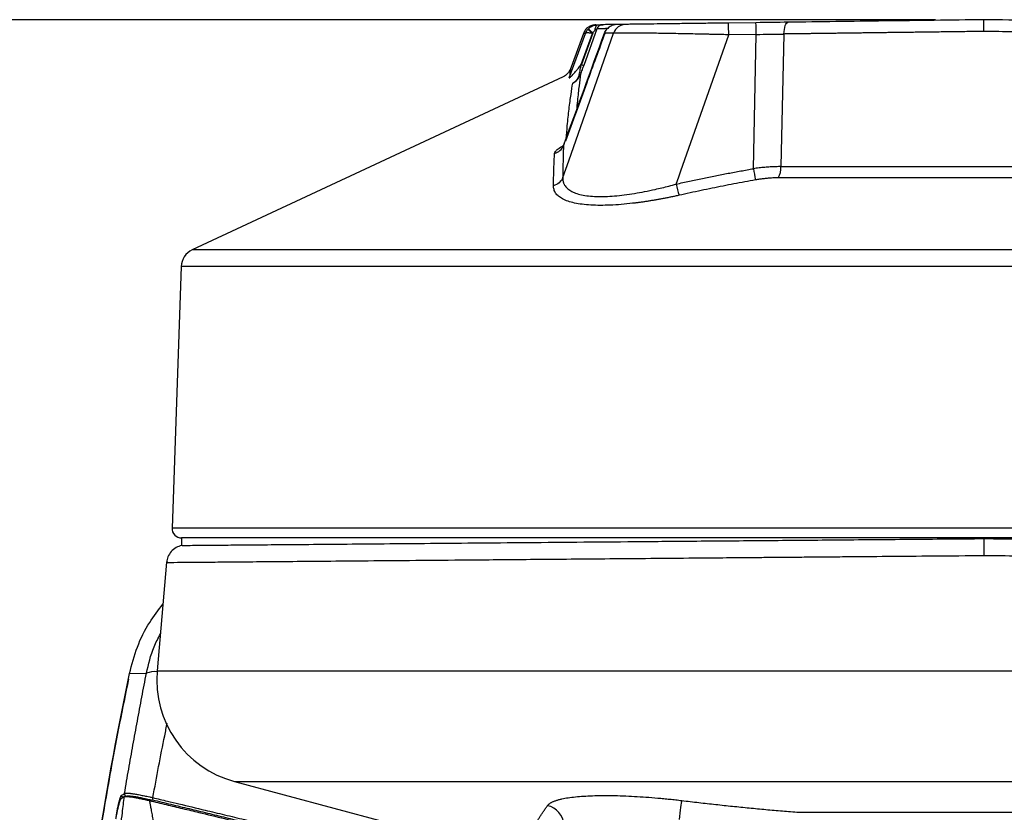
# Model space of a CAD drawing. Header units: millimetres. Extents: x 25 to 1092, y 25 to 838.
# Tile 8 of 50: x 132 to 235, y 369 to 452. Entities that reach past the tile are written whole.
import ezdxf

# ---------------------------------------------------------------- set-up
doc = ezdxf.new("R2010")
doc.units = ezdxf.units.MM
doc.header["$LTSCALE"] = 4
doc.layers.add('DIMENSIONS', color=140, linetype='Continuous', lineweight=25)
doc.styles.add('SLDTEXTSTYLE0', font='TXT', dxfattribs={"width": 0.7})
doc.dimstyles.new('SLDDIMSTYLE0', dxfattribs={"dimtxt": 8.632031, "dimasz": 13.208, "dimexe": 0, "dimexo": 0.0625, "dimgap": 2.158008, "dimtad": 0, "dimtih": 1, "dimtoh": 1, "dimrnd": 1e-09, "dimzin": 12, "dimdsep": 46, "dimtxsty": 'SLDTEXTSTYLE0', "dimsah": 1, "dimcen": 0.09, "dimadec": 0, "dimazin": 3, "dimtfac": 1, "dimtofl": 0, "dimtmove": 0, "dimatfit": 3, "dimfxl": 0, "dimfrac": 2, "dimtolj": 1, "dimtzin": 12, "dimarcsym": 0})

# ---------------------------------------------------------------- blocks, each defined once
blk = doc.blocks.new('_D')
at = {"layer": 'DIMENSIONS'}
for p, q in [((228.25, 452.15), (89, 452.15)), ((101.7, 452.15), (101.7, 348.58)), ((88.87, 332.93), (85.97, 332.93)), ((85.97, 332.93), (85.97, 319.21)), ((114.52, 332.93), (117.42, 332.93)), ((117.42, 332.93), (117.42, 319.21)), ((85.97, 319.21), (88.87, 319.21)), ((117.42, 319.21), (114.52, 319.21)), ((101.7, 204.29), (101.7, 317.28)), ((228.39, 204.29), (89, 204.29))]:
    blk.add_line(p, q, dxfattribs=at)
for points in [[(101.7, 452.15), (99.66, 438.95), (103.73, 438.95)], [(101.7, 204.29), (103.73, 217.5), (99.66, 217.5)]]:
    blk.add_solid(points, dxfattribs=at)
at = {"layer": 'DIMENSIONS', "char_height": 8.467, "attachment_point": 1, "style": 'SLDTEXTSTYLE0'}
for s, insert in [('247.9', (85.28, 345.77)), ('9.76', (88.87, 330.12))]:
    blk.add_mtext(s, dxfattribs=dict(at, insert=insert))

msp = doc.modelspace()

# ---------------------------------------------------------------- linework, layer by layer
for p, q in [((209.462, 451.841), (206.59, 451.804)), ((189.858, 437.369), (194.552, 450.742)), ((189.922, 446.081), (191.605, 450.703)), ((191.393, 450.707), (190.013, 446.915)), ((191.17, 447.465), (192.354, 450.714)), ((192.388, 450.751), (191.19, 447.46)), ((192.819, 451.204), (191.425, 447.376)), ((193.608, 450.73), (193.624, 450.768)), ((201.603, 436.326), (206.608, 450.574)), ((209.48, 450.612), (206.608, 450.574)), ((209.193, 436.556), (209.48, 450.612)), ((212.396, 450.656), (212.079, 436.774)), ((189.28, 446.171), (150.439, 428.051)), ((189.244, 435.619), (189.858, 437.369)), ((212.079, 436.774), (254.578, 436.774)), ((254.853, 435.598), (211.803, 435.598)), ((316.218, 428.051), (150.439, 428.051)), ((149.286, 426.308), (148.33, 398.939)), ((317.371, 426.308), (149.286, 426.308)), ((318.327, 398.939), (148.33, 398.939)), ((149.329, 397.904), (149.329, 397.122)), ((317.328, 397.904), (149.329, 397.904)), ((147.765, 395.354), (146.771, 383.995)), ((143.879, 383.713), (145.65, 383.745)), ((143.888, 383.711), (143.879, 383.713)), ((146.771, 383.995), (319.886, 383.995)), ((154.882, 372.411), (184.469, 364.484)), ((154.882, 372.411), (311.775, 372.411)), ((143.345, 370.823), (142.999, 370.603))]:
    msp.add_line(p, q)
at = {"flags": 128}
for points in [[(192.631, 451.078), (192.642, 451.189), (192.662, 451.293), (192.689, 451.387), (192.724, 451.468), (192.764, 451.535), (192.809, 451.584), (192.857, 451.614), (192.908, 451.625)], [(212.396, 450.656), (212.41, 450.903), (212.439, 451.136), (212.481, 451.348), (212.535, 451.532), (212.599, 451.682), (212.671, 451.793), (212.75, 451.862), (212.831, 451.885)], [(192.354, 450.714), (192.259, 450.795), (192.168, 450.874), (192.084, 450.946), (192.01, 451.01), (191.948, 451.063), (191.902, 451.102), (191.873, 451.128), (191.861, 451.138)], [(191.925, 451.207), (191.936, 451.197), (191.963, 451.169), (192.007, 451.127), (192.064, 451.07), (192.134, 451.001), (192.213, 450.923), (192.299, 450.839), (192.388, 450.751)], [(201.119, 434.946), (201.39, 435.719), (201.603, 436.326)], [(143.042, 370.962), (143.199, 371.062), (143.357, 371.163)], [(201.455, 368.415), (201.496, 368.758), (201.536, 369.091), (201.574, 369.405), (201.608, 369.691), (201.639, 369.942), (201.664, 370.15), (201.684, 370.31), (201.697, 370.417)]]:
    msp.add_lwpolyline(points, dxfattribs=at)
for centre, radius, start, end in [((193.429, 450.982), 0.65, 90.7597, 160.02406), ((195.86, 450.274), 1.389, 90.8759, 160.30959), ((24.119, 448.469), 182.502, 0.6611, 1.04707), ((26.991, 448.506), 182.502, 0.6611, 1.04707), ((190.997, 446.554), 0.139, 252.35509, 314.45874), ((187.961, 439.551), 1.463, 286.55026, 337.66188), ((241.08, 442.064), 32.359, 189.79898, 191.9203), ((209.615, 436.731), 2.464, 332.61644, 1.002), ((225.645, 440.298), 25.104, 192.30928, 195.07339), ((151.284, 426.238), 2, 115.01, 178), ((149.329, 398.904), 1, 178, 270), ((146.519, 381.559), 2.352, 84.05389, 111.6984), ((157.729, 383.037), 11, 175, 255), ((143.604, 371.121), 0.251, 170.48459, 254.5439), ((143.29, 370.92), 0.251, 170.53285, 234.10005), ((146.624, 370.587), 0.329, 156.59638, 205.17661), ((187.215, 367.785), 2.13, 1.81506, 78.99611)]:
    msp.add_arc(centre, radius, start, end)
for points, knots in [([(192.688, 451.622), (192.55, 451.608), (192.268, 451.58), (191.884, 451.38), (191.568, 451.083), (191.449, 450.826), (191.391, 450.701)], [0, 0, 0, 0, 0.24420564, 0.49999988, 0.75579419, 1, 1, 1, 1]), ([(191.925, 451.207), (191.95, 451.232), (192, 451.28), (192.079, 451.343), (192.156, 451.398), (192.233, 451.444), (192.306, 451.482), (192.414, 451.531), (192.557, 451.58), (192.736, 451.616), (192.852, 451.622), (192.908, 451.625)], [0, 0, 0, 0, 0.0964825, 0.1880078, 0.2743127, 0.3552136, 0.4305989, 0.5004197, 0.6776859, 0.8441765, 1, 1, 1, 1]), ([(192.908, 451.625), (192.937, 451.625), (192.994, 451.626), (193.074, 451.627), (193.147, 451.628), (193.213, 451.629), (193.276, 451.629), (193.334, 451.63), (193.38, 451.631), (193.412, 451.631), (193.417, 451.631), (193.42, 451.631)], [0, 0, 0, 0, 0.10168149, 0.20150955, 0.30053158, 0.3998205, 0.50044068, 0.62353391, 0.75074598, 0.87434181, 1, 1, 1, 1]), ([(194.883, 451.65), (194.61, 451.647), (193.92, 451.638), (193.609, 451.634), (193.42, 451.631)], [0, 0, 0, 0, 0.3961976, 1, 1, 1, 1]), ([(194.883, 451.65), (194.849, 451.649), (194.78, 451.647), (194.671, 451.632), (194.559, 451.608), (194.443, 451.571), (194.315, 451.519), (194.171, 451.44), (194.009, 451.325), (193.912, 451.222), (193.86, 451.167)], [0, 0, 0, 0, 0.0917331, 0.1875597, 0.2876156, 0.3919308, 0.5004213, 0.6416991, 0.8087817, 1, 1, 1, 1]), ([(206.59, 451.804), (205.949, 451.795), (205.305, 451.787), (204.041, 451.77), (203.424, 451.762), (202.522, 451.75), (202.226, 451.747), (201.64, 451.739), (201.351, 451.735), (200.511, 451.724), (199.984, 451.717), (198.996, 451.704), (198.532, 451.698), (197.71, 451.687), (197.347, 451.683), (196.876, 451.676), (196.732, 451.675), (196.474, 451.671), (196.359, 451.67), (196.061, 451.666), (195.92, 451.664), (195.838, 451.663)], [0, 0, 0, 0, 0.125, 0.125, 0.25, 0.25, 0.3125, 0.3125, 0.375, 0.375, 0.5, 0.5, 0.625, 0.625, 0.75, 0.75, 0.8125, 0.8125, 0.875, 0.875, 1, 1, 1, 1]), ([(233.328, 452.154), (229.849, 452.108), (226.37, 452.063), (219.506, 451.973), (216.121, 451.928), (212.831, 451.885)], [0, 0, 0, 0, 0.5, 0.5, 1, 1, 1, 1]), ([(233.328, 450.924), (233.328, 450.946), (233.328, 451.029), (233.328, 451.212), (233.328, 451.503), (233.328, 451.753), (233.329, 451.923), (233.329, 452.022), (233.328, 452.096), (233.328, 452.145), (233.328, 452.151), (233.328, 452.154)], [0, 0, 0, 0, 0.0331576, 0.1239057, 0.2780837, 0.4996611, 0.5931974, 0.6912824, 0.7927268, 0.8961357, 1, 1, 1, 1]), ([(253.826, 451.885), (250.535, 451.928), (247.151, 451.973), (240.287, 452.063), (236.807, 452.108), (233.328, 452.154)], [0, 0, 0, 0, 0.5, 0.5, 1, 1, 1, 1]), ([(193.663, 450.789), (193.024, 449.044), (191.638, 445.257), (190.253, 441.47), (189.505, 439.428)], [0, 0, 0, 0, 0.4609189, 1, 1, 1, 1]), ([(191.605, 450.703), (191.586, 450.703), (191.546, 450.703), (191.499, 450.702), (191.459, 450.702), (191.428, 450.701), (191.407, 450.701), (191.393, 450.701), (191.391, 450.701), (191.39, 450.701)], [0, 0, 0, 0, 0.1428572, 0.2857145, 0.4285717, 0.5714289, 0.714286, 0.857143, 1, 1, 1, 1]), ([(191.605, 450.703), (191.62, 450.742), (191.646, 450.806), (191.685, 450.881), (191.728, 450.958), (191.782, 451.041), (191.836, 451.107), (191.861, 451.138)], [0, 0, 0, 0, 0.2453334, 0.4133208, 0.4999873, 0.766301, 1, 1, 1, 1]), ([(192.354, 450.714), (192.328, 450.718), (192.275, 450.726), (192.193, 450.738), (192.108, 450.749), (192.02, 450.758), (191.933, 450.765), (191.855, 450.768), (191.766, 450.766), (191.685, 450.756), (191.627, 450.733), (191.612, 450.713), (191.605, 450.703)], [0, 0, 0, 0, 0.0695806, 0.1449294, 0.2259993, 0.3125567, 0.4041475, 0.5000808, 0.5808849, 0.7495016, 0.8907053, 1, 1, 1, 1]), ([(192.388, 450.751), (192.43, 450.833), (192.475, 450.906), (192.558, 451.017), (192.599, 451.057), (192.631, 451.078)], [0, 0, 0, 0, 0.5, 0.5, 1, 1, 1, 1]), ([(192.631, 451.078), (192.684, 451.114), (192.731, 451.145), (192.797, 451.189), (192.817, 451.202), (192.819, 451.204)], [0, 0, 0, 0, 0.5, 0.5, 1, 1, 1, 1]), ([(193.914, 451.218), (193.777, 451.216), (193.234, 451.209), (192.996, 451.206), (192.819, 451.204)], [0, 0, 0, 0, 0.2529174, 1, 1, 1, 1]), ([(193.608, 450.73), (193.636, 450.809), (193.67, 450.885), (193.754, 451.031), (193.803, 451.101), (193.86, 451.167)], [0, 0, 0, 0, 0.5, 0.5, 1, 1, 1, 1]), ([(193.608, 450.73), (193.611, 450.753), (193.613, 450.78), (193.662, 450.789), (193.67, 450.79)], [0, 0, 0, 0, 0.8495504, 1, 1, 1, 1]), ([(206.608, 450.574), (206.492, 450.577), (206.266, 450.583), (205.938, 450.591), (205.632, 450.598), (205.35, 450.605), (205.091, 450.611), (204.856, 450.616), (204.645, 450.621), (204.141, 450.632), (203.378, 450.649), (201.975, 450.678), (200.351, 450.71), (198.562, 450.736), (197.053, 450.756), (196.12, 450.76), (195.605, 450.761), (195.35, 450.76), (195.125, 450.759), (194.932, 450.756), (194.771, 450.752), (194.64, 450.748), (194.581, 450.744), (194.552, 450.742)], [0, 0, 0, 0, 0.0202914, 0.0393457, 0.0571246, 0.0735937, 0.0887224, 0.1024835, 0.1148533, 0.1258111, 0.191352, 0.2505328, 0.3810477, 0.5001942, 0.6274314, 0.749873, 0.7854661, 0.8211834, 0.8569786, 0.8928046, 0.9286144, 0.9643613, 1, 1, 1, 1]), ([(233.328, 450.924), (233.059, 450.921), (232.524, 450.914), (231.727, 450.904), (230.942, 450.894), (230.169, 450.884), (229.408, 450.874), (228.66, 450.864), (227.924, 450.855), (227.2, 450.846), (226.489, 450.837), (225.79, 450.828), (225.104, 450.819), (224.43, 450.81), (223.769, 450.802), (223.121, 450.794), (222.485, 450.786), (221.862, 450.778), (221.252, 450.77), (220.654, 450.762), (220.069, 450.755), (219.496, 450.747), (218.936, 450.74), (218.389, 450.733), (217.854, 450.726), (217.331, 450.719), (216.821, 450.713), (216.324, 450.707), (215.839, 450.7), (215.366, 450.694), (214.906, 450.688), (214.458, 450.683), (214.022, 450.677), (213.598, 450.672), (213.187, 450.666), (212.787, 450.661), (212.525, 450.658), (212.396, 450.656)], [0, 0, 0, 0, 0.03793543, 0.07532037, 0.11215476, 0.14843858, 0.18417181, 0.2193544, 0.25398632, 0.28806755, 0.32159806, 0.35457781, 0.38700678, 0.41888493, 0.45021224, 0.48098869, 0.51121424, 0.54088887, 0.57001255, 0.59858525, 0.62660696, 0.65407765, 0.68099728, 0.70736585, 0.73318332, 0.75844968, 0.7831649, 0.80732896, 0.83094184, 0.85400351, 0.87651397, 0.89847318, 0.91988114, 0.94073782, 0.9610432, 0.98079726, 1, 1, 1, 1]), ([(254.261, 450.656), (254.006, 450.659), (253.483, 450.666), (252.672, 450.676), (251.816, 450.687), (250.913, 450.699), (249.964, 450.711), (248.968, 450.724), (247.924, 450.737), (246.833, 450.751), (245.695, 450.766), (244.508, 450.781), (243.274, 450.797), (241.992, 450.813), (240.663, 450.83), (239.286, 450.848), (237.862, 450.866), (236.391, 450.885), (234.875, 450.904), (233.849, 450.918), (233.328, 450.924)], [0, 0, 0, 0, 0.0378536, 0.0777907, 0.1198111, 0.1639146, 0.2101011, 0.2583706, 0.3087227, 0.3611573, 0.4156743, 0.4722735, 0.5309546, 0.5917175, 0.654562, 0.7194878, 0.7864947, 0.8555826, 0.9267511, 1, 1, 1, 1]), ([(189.922, 446.081), (189.921, 446.075), (189.918, 446.063), (189.924, 446.056), (189.937, 446.059), (189.957, 446.071), (189.994, 446.099), (190.056, 446.157), (190.159, 446.262), (190.304, 446.422), (190.472, 446.614), (190.665, 446.844), (190.895, 447.12), (191.071, 447.34), (191.17, 447.465)], [0, 0, 0, 0, 0.02479241, 0.04870733, 0.07279609, 0.09808525, 0.12546579, 0.18153245, 0.25076504, 0.36008264, 0.50048283, 0.61290478, 0.77972214, 1, 1, 1, 1]), ([(190.955, 446.421), (190.996, 446.59), (191.035, 446.763), (191.113, 447.109), (191.151, 447.284), (191.19, 447.46)], [0, 0, 0, 0, 0.5, 0.5, 1, 1, 1, 1]), ([(191.425, 447.376), (191.405, 447.322), (191.366, 447.216), (191.31, 447.06), (191.244, 446.877), (191.171, 446.673), (191.119, 446.525), (191.095, 446.454)], [0, 0, 0, 0, 0.17220068, 0.33866639, 0.49978551, 0.7619532, 1, 1, 1, 1]), ([(191.19, 447.46), (191.244, 447.44), (191.307, 447.417), (191.398, 447.384), (191.423, 447.376), (191.425, 447.376)], [0, 0, 0, 0, 0.5, 0.5, 1, 1, 1, 1]), ([(190.049, 447.014), (189.962, 446.835), (189.787, 446.476), (189.445, 446.27), (189.273, 446.168)], [0, 0, 0, 0, 0.5, 1, 1, 1, 1]), ([(190.034, 446.908), (190.037, 446.931), (190.046, 447.001), (189.972, 446.45), (189.922, 446.081)], [0, 0, 0, 0, 0.3300921, 1, 1, 1, 1]), ([(190.272, 445.501), (190.463, 445.599), (190.629, 445.732), (190.908, 446.054), (191.021, 446.244), (191.095, 446.454)], [0, 0, 0, 0, 0.5, 0.5, 1, 1, 1, 1]), ([(190.955, 446.421), (190.951, 446.405), (190.938, 446.355), (190.908, 446.256), (190.865, 446.152), (190.818, 446.058), (190.769, 445.973), (190.672, 445.829), (190.542, 445.689), (190.407, 445.585), (190.34, 445.54), (190.306, 445.52), (190.289, 445.51), (190.281, 445.505), (190.277, 445.503), (190.275, 445.502), (190.274, 445.502), (190.273, 445.501), (190.272, 445.501)], [0, 0, 0, 0, 0.0382689, 0.1260643, 0.2501989, 0.3174759, 0.3880127, 0.4995275, 0.7607292, 0.8831114, 0.9422414, 0.9712919, 0.9856887, 0.9928551, 0.9964302, 0.9973232, 0.9982158, 1, 1, 1, 1]), ([(191.095, 446.454), (191.045, 446.069), (190.944, 445.296), (190.79, 443.95), (190.707, 442.982), (190.677, 442.631)], [0, 0, 0, 0, 0.38792007, 0.77816324, 1, 1, 1, 1]), ([(189.598, 439.68), (189.634, 440.145), (189.721, 441.255), (189.896, 442.832), (190.099, 444.373), (190.215, 445.132), (190.272, 445.501)], [0, 0, 0, 0, 0.193524, 0.462371, 0.7384691, 1, 1, 1, 1]), ([(189.405, 439.214), (189.397, 439.202), (189.349, 439.123), (189.33, 439.054), (189.314, 438.995)], [0, 0, 0, 0, 0.152497, 1, 1, 1, 1]), ([(188.264, 434.773), (188.266, 434.975), (188.272, 435.377), (188.286, 435.966), (188.303, 436.538), (188.325, 437.091), (188.349, 437.628), (188.368, 437.976), (188.377, 438.149)], [0, 0, 0, 0, 0.1743248, 0.3455477, 0.5136948, 0.678796, 0.8408851, 1, 1, 1, 1]), ([(188.377, 438.149), (188.401, 438.219), (188.449, 438.36), (188.748, 438.65), (189.103, 438.863), (189.308, 438.987)], [0, 0, 0, 0, 0.2942156, 0.5898772, 1, 1, 1, 1]), ([(189.314, 438.995), (189.307, 438.824), (189.293, 438.479), (189.276, 437.945), (189.262, 437.392), (189.252, 436.82), (189.245, 436.228), (189.245, 435.823), (189.244, 435.619)], [0, 0, 0, 0, 0.1577083, 0.3189874, 0.4838468, 0.6522959, 0.8243439, 1, 1, 1, 1]), ([(201.119, 434.946), (201.577, 435.047), (202.489, 435.248), (203.852, 435.535), (205.203, 435.81), (206.543, 436.072), (207.871, 436.321), (208.754, 436.478), (209.193, 436.556)], [0, 0, 0, 0, 0.1709383, 0.3401555, 0.5076608, 0.6734635, 0.8375733, 1, 1, 1, 1]), ([(212.079, 436.774), (211.988, 436.774), (211.804, 436.772), (211.525, 436.765), (211.242, 436.753), (210.956, 436.738), (210.666, 436.718), (210.375, 436.694), (210.081, 436.666), (209.786, 436.634), (209.489, 436.598), (209.291, 436.57), (209.193, 436.556)], [0, 0, 0, 0, 0.09802028, 0.1965329, 0.29552084, 0.3949653, 0.49484591, 0.59514099, 0.69582777, 0.79688267, 0.89828155, 1, 1, 1, 1]), ([(189.244, 435.619), (189.164, 435.424), (189.031, 435.237), (188.686, 434.939), (188.476, 434.831), (188.264, 434.773)], [0, 0, 0, 0, 0.5, 0.5, 1, 1, 1, 1]), ([(189.244, 435.619), (189.243, 435.578), (189.241, 435.495), (189.25, 435.376), (189.267, 435.261), (189.293, 435.151), (189.327, 435.044), (189.37, 434.942), (189.467, 434.756), (189.666, 434.504), (190.051, 434.219), (190.556, 433.989), (191.39, 433.755), (192.715, 433.612), (194.306, 433.665), (195.677, 433.809), (196.729, 433.96), (197.82, 434.155), (198.779, 434.356), (199.63, 434.555), (200.363, 434.739), (200.862, 434.876), (201.119, 434.946)], [0, 0, 0, 0, 0.0186033, 0.0369577, 0.0550611, 0.0729116, 0.0905077, 0.1078477, 0.1249305, 0.1884935, 0.2500978, 0.3126316, 0.3745786, 0.4992145, 0.624288, 0.6853409, 0.7494533, 0.8099815, 0.8744044, 0.9139307, 0.9558255, 1, 1, 1, 1]), ([(209.418, 435.38), (209.041, 435.312), (208.285, 435.177), (207.15, 434.964), (206.01, 434.743), (204.866, 434.512), (203.717, 434.274), (202.563, 434.027), (201.792, 433.856), (201.405, 433.77)], [0, 0, 0, 0, 0.1406319, 0.2819124, 0.4238994, 0.5666488, 0.7102144, 0.8546482, 1, 1, 1, 1]), ([(211.803, 435.598), (211.726, 435.597), (211.572, 435.597), (211.337, 435.59), (211.1, 435.579), (210.861, 435.563), (210.568, 435.539), (210.221, 435.501), (209.82, 435.448), (209.552, 435.403), (209.418, 435.38)], [0, 0, 0, 0, 0.1001711, 0.2001472, 0.3001312, 0.4003254, 0.5009309, 0.6664489, 0.8325218, 1, 1, 1, 1]), ([(201.405, 433.77), (201.274, 433.741), (201.013, 433.683), (200.622, 433.6), (200.234, 433.521), (199.849, 433.445), (199.468, 433.373), (199.09, 433.305), (198.716, 433.24), (198.345, 433.18), (197.978, 433.123), (197.616, 433.069), (197.257, 433.019), (196.902, 432.973), (195.859, 432.847), (194.198, 432.709), (192.455, 432.711), (191.253, 432.818), (190.449, 432.953), (189.763, 433.141), (189.203, 433.381), (188.77, 433.669), (188.521, 433.944), (188.384, 434.182), (188.313, 434.369), (188.27, 434.565), (188.266, 434.703), (188.264, 434.773)], [0, 0, 0, 0, 0.0202693, 0.0403482, 0.0602429, 0.0799597, 0.0995051, 0.1188857, 0.1381083, 0.1571799, 0.1761077, 0.194899, 0.2135611, 0.2321018, 0.2505288, 0.3782451, 0.5005397, 0.5632037, 0.6254583, 0.6875086, 0.7499609, 0.8120064, 0.8751168, 0.9058627, 0.9368829, 0.9682412, 1, 1, 1, 1]), ([(149.344, 397.124), (149.14, 397.061), (148.724, 396.933), (148.223, 396.501), (147.872, 395.955), (147.799, 395.541), (147.764, 395.342)], [0, 0, 0, 0, 0.2497527, 0.5084421, 0.7625798, 1, 1, 1, 1]), ([(149.402, 397.122), (149.388, 397.122), (149.344, 397.121), (149.898, 397.126), (151.024, 397.136), (152.753, 397.151), (155.025, 397.17), (157.846, 397.194), (161.181, 397.222), (165.023, 397.255), (169.327, 397.292), (174.083, 397.332), (179.238, 397.376), (184.778, 397.423), (190.64, 397.473), (196.811, 397.526), (203.393, 397.582), (210.396, 397.641), (217.831, 397.704), (225.502, 397.769), (230.712, 397.814), (233.328, 397.836)], [0, 0, 0, 0, 0.0261174, 0.0788564, 0.1319617, 0.1847007, 0.237806, 0.290545, 0.3436503, 0.3963893, 0.4494945, 0.5022336, 0.5553388, 0.6080779, 0.661183, 0.7139221, 0.7670273, 0.8240562, 0.881549, 0.9405178, 1, 1, 1, 1]), ([(233.328, 397.836), (233.328, 397.827), (233.328, 397.808), (233.329, 397.769), (233.329, 397.716), (233.329, 397.643), (233.329, 397.547), (233.329, 397.424), (233.329, 397.271), (233.329, 397.085), (233.329, 396.868), (233.329, 396.623), (233.328, 396.354), (233.328, 396.166), (233.328, 396.071)], [0, 0, 0, 0, 0.04025216, 0.08864967, 0.14540083, 0.21066035, 0.28448213, 0.36676356, 0.45718603, 0.55515959, 0.65978383, 0.76983869, 0.88381658, 1, 1, 1, 1]), ([(233.328, 397.836), (234.662, 397.824), (238.666, 397.79), (245.344, 397.734), (252.898, 397.67), (259.967, 397.61), (266.491, 397.554), (272.801, 397.501), (278.824, 397.449), (284.547, 397.401), (289.903, 397.355), (294.879, 397.313), (299.42, 397.274), (303.514, 397.239), (307.115, 397.208), (310.213, 397.182), (312.775, 397.16), (314.789, 397.143), (316.254, 397.131), (317.08, 397.124), (317.421, 397.121), (317.324, 397.121), (317.323, 397.121)], [0, 0, 0, 0, 0.030332, 0.091048, 0.1523247, 0.2050684, 0.2581782, 0.3109213, 0.3640305, 0.4167726, 0.469881, 0.5226222, 0.5757297, 0.62847, 0.6815765, 0.734316, 0.7874217, 0.8401606, 0.8932657, 0.9460043, 0.9991091, 1, 1, 1, 1]), ([(147.889, 395.343), (147.865, 395.343), (147.794, 395.342), (148.76, 395.35), (150.513, 395.365), (152.784, 395.385), (155.275, 395.406), (158.299, 395.432), (161.862, 395.462), (165.97, 395.497), (170.619, 395.537), (175.803, 395.581), (180.657, 395.622), (184.989, 395.659), (188.675, 395.691), (192.622, 395.724), (196.833, 395.76), (201.306, 395.798), (204.886, 395.829), (207.487, 395.851), (209.058, 395.864), (210.756, 395.879), (212.583, 395.894), (214.539, 395.911), (216.626, 395.929), (219.524, 395.954), (223.343, 395.986), (228.19, 396.027), (231.57, 396.056), (233.328, 396.071)], [0, 0, 0, 0, 0.0347015, 0.1034768, 0.1721229, 0.2204715, 0.2697888, 0.3200746, 0.3713285, 0.4235503, 0.4767396, 0.5308961, 0.5860194, 0.6174746, 0.6501469, 0.6840362, 0.7191423, 0.755465, 0.7930041, 0.804323, 0.8165536, 0.8296959, 0.84375, 0.8587156, 0.8745929, 0.8913817, 0.9245257, 0.960732, 1, 1, 1, 1]), ([(233.328, 396.071), (235.693, 396.051), (240.166, 396.013), (246.452, 395.959), (251.918, 395.913), (256.568, 395.873), (260.157, 395.842), (262.947, 395.819), (265.191, 395.8), (267.375, 395.781), (269.499, 395.763), (271.562, 395.745), (273.565, 395.728), (276.594, 395.702), (280.498, 395.669), (284.946, 395.631), (288.896, 395.597), (292.43, 395.567), (295.725, 395.539), (298.78, 395.513), (301.596, 395.489), (304.435, 395.465), (307.233, 395.441), (309.912, 395.418), (312.237, 395.399), (314.21, 395.382), (315.989, 395.367), (317.469, 395.354), (318.467, 395.345), (318.918, 395.342), (318.849, 395.342), (318.832, 395.342)], [0, 0, 0, 0, 0.0527778, 0.0998642, 0.1412574, 0.1769558, 0.2069579, 0.2251294, 0.2430205, 0.2606314, 0.2779618, 0.2950119, 0.3117815, 0.3282707, 0.3721624, 0.4139339, 0.4499614, 0.4853759, 0.5201772, 0.5543653, 0.58794, 0.6209013, 0.663166, 0.7049939, 0.7463847, 0.7873384, 0.8278547, 0.8797727, 0.9315317, 0.9831315, 1, 1, 1, 1]), ([(143.879, 383.713), (144.124, 384.645), (144.614, 386.51), (145.821, 388.969), (146.898, 390.35), (147.381, 390.97)], [0, 0, 0, 0, 0.3550815, 0.7102319, 1, 1, 1, 1]), ([(145.65, 383.745), (145.865, 384.682), (146.193, 386.11), (146.874, 387.407), (147.108, 387.853)], [0, 0, 0, 0, 0.6561831, 1, 1, 1, 1]), ([(142.958, 225.137), (140.395, 238.211), (138.493, 251.37), (136.931, 267.924), (136.659, 271.24), (136.199, 277.883), (136.009, 281.209), (135.567, 291.18), (135.439, 297.828), (135.517, 311.124), (135.723, 317.771), (136.282, 327.741), (136.51, 331.065), (137.047, 337.698), (137.357, 341.009), (139.11, 357.536), (141.163, 370.669), (143.879, 383.713)], [0, 0, 0, 0, 0.25, 0.25, 0.3125, 0.3125, 0.375, 0.375, 0.5, 0.5, 0.625, 0.625, 0.6875, 0.6875, 0.75, 0.75, 1, 1, 1, 1]), ([(143.357, 371.163), (143.428, 371.585), (143.572, 372.43), (143.791, 373.696), (144.012, 374.959), (144.237, 376.221), (144.465, 377.48), (144.696, 378.737), (144.93, 379.993), (145.167, 381.245), (145.406, 382.496), (145.568, 383.329), (145.65, 383.745)], [0, 0, 0, 0, 0.1002188, 0.2003765, 0.3004779, 0.4005275, 0.50053, 0.6004901, 0.7004125, 0.8003018, 0.9001627, 1, 1, 1, 1]), ([(143.77, 383.123), (143.457, 381.593), (142.842, 378.58), (142.042, 374.312), (141.375, 370.566), (140.857, 367.499), (140.043, 362.467), (138.596, 352.557), (136.992, 338.141), (135.853, 321.628), (135.413, 306.522), (135.528, 292.217), (136.095, 278.724), (136.926, 267.771), (137.766, 259.389), (138.416, 253.735), (138.985, 249.318), (139.462, 245.874), (139.879, 243.006), (140.42, 239.475), (141.106, 235.28), (141.918, 230.622), (142.541, 227.369), (142.855, 225.73)], [0, 0, 0, 0, 0.0295572, 0.058229, 0.0822396, 0.1015968, 0.1171319, 0.1787677, 0.2912302, 0.3917105, 0.4921326, 0.577332, 0.6625622, 0.7478083, 0.7852991, 0.8220866, 0.8555838, 0.869633, 0.8879138, 0.9104645, 0.9372897, 0.9683971, 1, 1, 1, 1]), ([(146.321, 370.718), (146.724, 372.886), (147.209, 375.5), (147.743, 378.089), (147.834, 378.531)], [0, 0, 0, 0, 0.8290353, 1, 1, 1, 1]), ([(143.357, 371.163), (143.364, 371.167), (143.379, 371.175), (143.413, 371.183), (143.457, 371.19), (143.51, 371.194), (143.574, 371.195), (143.648, 371.193), (143.732, 371.189), (143.825, 371.182), (143.929, 371.172), (144.042, 371.159), (144.165, 371.143), (144.375, 371.112), (144.708, 371.057), (145.101, 370.983), (145.439, 370.914), (145.699, 370.859), (145.995, 370.794), (146.21, 370.744), (146.321, 370.718)], [0, 0, 0, 0, 0.0394253, 0.0793946, 0.1198735, 0.1608243, 0.2022065, 0.2439762, 0.286087, 0.3284901, 0.3711343, 0.4139667, 0.4569333, 0.4999786, 0.6200745, 0.7491121, 0.802296, 0.8621583, 0.9282512, 1, 1, 1, 1]), ([(142.457, 368.485), (142.465, 368.532), (142.481, 368.626), (142.506, 368.765), (142.532, 368.902), (142.558, 369.036), (142.583, 369.165), (142.609, 369.291), (142.635, 369.412), (142.66, 369.529), (142.685, 369.64), (142.71, 369.746), (142.734, 369.846), (142.766, 369.973), (142.805, 370.119), (142.85, 370.272), (142.894, 370.402), (142.934, 370.502), (142.97, 370.575), (142.99, 370.593), (142.999, 370.603)], [0, 0, 0, 0, 0.044048, 0.0876605, 0.1308395, 0.1735871, 0.2159054, 0.2577967, 0.2992631, 0.340307, 0.3809307, 0.4211369, 0.4609279, 0.5003065, 0.5797782, 0.6607486, 0.7432376, 0.827264, 0.9128459, 1, 1, 1, 1]), ([(142.486, 368.794), (142.494, 368.84), (142.51, 368.932), (142.534, 369.068), (142.559, 369.203), (142.584, 369.336), (142.61, 369.467), (142.653, 369.681), (142.716, 369.967), (142.794, 370.291), (142.869, 370.562), (142.929, 370.747), (142.976, 370.864), (143.012, 370.934), (143.032, 370.953), (143.042, 370.962)], [0, 0, 0, 0, 0.0420067, 0.0836743, 0.1251622, 0.1666319, 0.208245, 0.2501615, 0.375028, 0.4998776, 0.6246397, 0.7495311, 0.8331505, 0.9162053, 1, 1, 1, 1]), ([(142.505, 363.466), (142.514, 363.57), (142.532, 363.781), (142.563, 364.107), (142.595, 364.446), (142.631, 364.799), (142.67, 365.183), (142.714, 365.601), (142.765, 366.065), (142.818, 366.536), (142.888, 367.143), (142.992, 368.01), (143.147, 369.28), (143.273, 370.264), (143.345, 370.823)], [0, 0, 0, 0, 0.0459695, 0.0931895, 0.1416796, 0.1914575, 0.2425399, 0.3023263, 0.3648062, 0.4324007, 0.4942592, 0.6093497, 0.7779336, 1, 1, 1, 1]), ([(143.345, 370.823), (143.351, 370.827), (143.365, 370.834), (143.399, 370.841), (143.442, 370.845), (143.495, 370.847), (143.558, 370.846), (143.676, 370.84), (143.879, 370.82), (144.2, 370.774), (144.575, 370.709), (144.93, 370.64), (145.234, 370.577), (145.473, 370.525), (145.714, 370.47), (145.878, 370.431), (145.96, 370.411)], [0, 0, 0, 0, 0.0407366, 0.0817311, 0.1231205, 0.1650375, 0.2076101, 0.2509604, 0.3743844, 0.5003569, 0.6252831, 0.7501075, 0.8152638, 0.8783615, 0.9397971, 1, 1, 1, 1]), ([(143.537, 370.879), (143.577, 370.904), (143.676, 370.913), (143.9, 370.903), (143.987, 370.895), (144.188, 370.873), (144.302, 370.857), (144.549, 370.819), (144.682, 370.796), (144.968, 370.743), (145.123, 370.713), (145.607, 370.614), (145.954, 370.536), (146.326, 370.447)], [0, 0, 0, 0, 0.25, 0.25, 0.375, 0.375, 0.5, 0.5, 0.625, 0.625, 0.75, 0.75, 1, 1, 1, 1]), ([(145.96, 370.411), (146.546, 370.271), (147.705, 369.994), (149.429, 369.581), (152.367, 368.876), (155.645, 368.086), (159.227, 367.219), (161.645, 366.632), (163.746, 366.12), (165.528, 365.685), (166.669, 365.404), (167.214, 365.27)], [0, 0, 0, 0, 0.0833141, 0.1649372, 0.2448713, 0.5000448, 0.6285456, 0.750078, 0.8404468, 0.9237515, 1, 1, 1, 1]), ([(146.544, 365.506), (146.548, 365.595), (146.557, 365.797), (146.558, 366.112), (146.55, 366.437), (146.53, 366.844), (146.485, 367.401), (146.404, 368.081), (146.299, 368.753), (146.199, 369.318), (146.108, 369.778), (146.033, 370.136), (145.982, 370.338), (145.961, 370.423)], [0, 0, 0, 0, 0.0526451, 0.1200718, 0.1881886, 0.2474372, 0.3647178, 0.5244722, 0.6611685, 0.7774276, 0.8726914, 0.9468652, 1, 1, 1, 1]), ([(146.321, 370.718), (146.827, 370.598), (147.737, 370.38), (149.558, 369.946), (151.556, 369.468), (153.838, 368.921), (156.264, 368.338), (159.078, 367.66), (162.291, 366.883), (164.45, 366.359), (165.537, 366.095)], [0, 0, 0, 0, 0.07947821, 0.14291213, 0.28566609, 0.39246769, 0.50000053, 0.66464311, 0.83129819, 1, 1, 1, 1]), ([(165.525, 365.81), (164.883, 365.967), (163.598, 366.28), (161.672, 366.748), (159.748, 367.215), (157.826, 367.681), (155.905, 368.145), (153.986, 368.608), (152.068, 369.07), (150.152, 369.531), (148.238, 369.99), (146.963, 370.295), (146.326, 370.447)], [0, 0, 0, 0, 0.0998208, 0.1996752, 0.2995656, 0.3994942, 0.4994635, 0.5994757, 0.6995331, 0.7996381, 0.8997929, 1, 1, 1, 1]), ([(187.622, 369.876), (187.637, 369.897), (187.669, 369.939), (187.728, 370), (187.796, 370.059), (187.873, 370.117), (187.959, 370.172), (188.055, 370.226), (188.16, 370.278), (188.274, 370.328), (188.397, 370.376), (188.53, 370.423), (188.671, 370.467), (188.822, 370.51), (188.982, 370.551), (189.29, 370.622), (189.79, 370.714), (190.547, 370.81), (191.398, 370.881), (192.639, 370.942), (194.387, 370.954), (196.318, 370.884), (197.937, 370.782), (198.967, 370.7), (199.801, 370.623), (200.432, 370.56), (201.064, 370.492), (201.486, 370.442), (201.697, 370.417)], [0, 0, 0, 0, 0.018038, 0.0360114, 0.0539294, 0.071801, 0.0896357, 0.1074424, 0.1252305, 0.143009, 0.160787, 0.1785737, 0.196378, 0.2142087, 0.2320747, 0.2499844, 0.3121723, 0.3745881, 0.4371939, 0.4998649, 0.6234958, 0.7494667, 0.811641, 0.8741813, 0.9056344, 0.9370664, 0.9685104, 1, 1, 1, 1]), ([(201.697, 370.417), (202.291, 370.346), (203.475, 370.206), (205.245, 370.007), (207.004, 369.82), (208.753, 369.643), (210.494, 369.479), (212.227, 369.324), (213.381, 369.231), (213.957, 369.184)], [0, 0, 0, 0, 0.14568, 0.2902173, 0.433727, 0.5763302, 0.7181539, 0.859331, 1, 1, 1, 1]), ([(186.5, 368.188), (186.554, 368.274), (186.664, 368.447), (186.837, 368.715), (187.019, 368.992), (187.21, 369.278), (187.41, 369.572), (187.551, 369.774), (187.622, 369.876)], [0, 0, 0, 0, 0.1613572, 0.3247797, 0.4903144, 0.6580041, 0.8278876, 1, 1, 1, 1]), ([(213.957, 369.184), (217.09, 369.184), (220.295, 369.184), (226.776, 369.184), (230.052, 369.184), (236.605, 369.184), (239.881, 369.184), (246.362, 369.184), (249.566, 369.184), (252.7, 369.184)], [0, 0, 0, 0, 0.25, 0.25, 0.5, 0.5, 0.75, 0.75, 1, 1, 1, 1])]:
    msp.add_open_spline(points, degree=3, knots=knots)
for points in [[(195.838, 451.663), (195.491, 451.658), (195.173, 451.654), (194.883, 451.65)], [(212.831, 451.885), (211.74, 451.871), (210.615, 451.856), (209.462, 451.841)], [(189.314, 438.995), (190.745, 442.907), (192.177, 446.818), (193.608, 450.73)], [(191.861, 451.138), (191.882, 451.161), (191.903, 451.185), (191.925, 451.207)], [(192.354, 450.714), (192.365, 450.727), (192.376, 450.739), (192.388, 450.751)], [(194.552, 450.742), (194.21, 450.738), (193.895, 450.734), (193.608, 450.73)], [(209.48, 450.612), (210.478, 450.63), (211.452, 450.645), (212.396, 450.656)], [(191.17, 447.465), (191.177, 447.463), (191.183, 447.462), (191.19, 447.46)]]:
    msp.add_open_spline(points, degree=3)

# ---------------------------------------------------------------- dimensions: what is measured, and where the dimension line sits
at = {"layer": 'DIMENSIONS'}
dim = msp.add_linear_dim(base=(101.695, 204.29), p1=(233.328, 452.154), p2=(233.472, 204.29), angle=90, dimstyle='SLDDIMSTYLE0', dxfattribs=at)
dim.commit()
dim.dimension.update_dxf_attribs({"geometry": '_D', "text_midpoint": (101.695, 332.927), "dimtype": 160})

doc.saveas('drawing.dxf')
